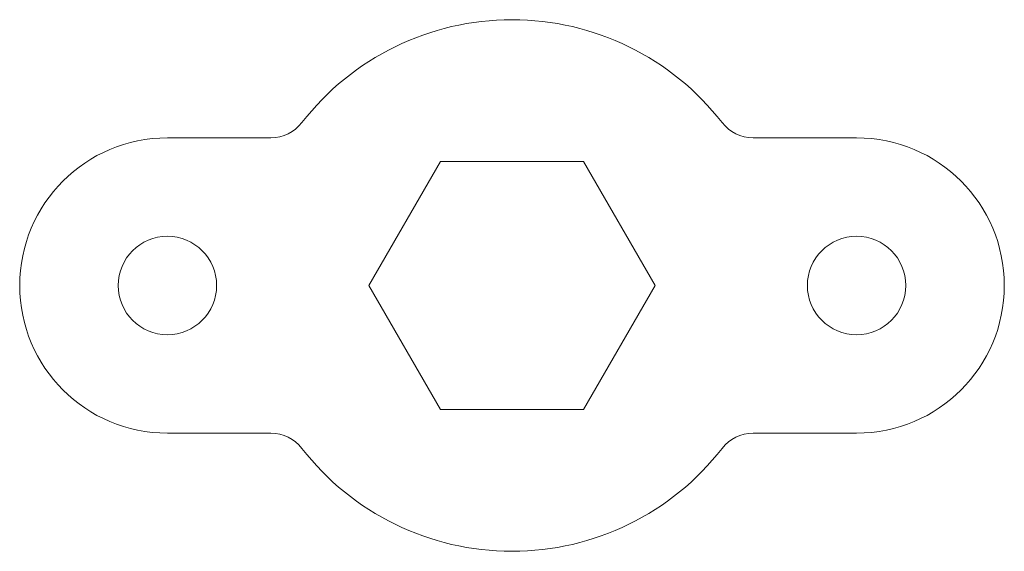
# Model space of a CAD drawing. Header units: millimetres. Extents: x 1 to 325, y 0 to 837.
import ezdxf

# ---------------------------------------------------------------- set-up
doc = ezdxf.new("R2010")
doc.units = ezdxf.units.MM

msp = doc.modelspace()

# ---------------------------------------------------------------- linework, layer by layer
at = {"color": 7, "linetype": 'Continuous', "lineweight": 15}
for p, q in [((15.07, 830.752), (9.818, 830.752)), ((44.818, 830.752), (39.565, 830.752)), ((23.681, 829.552), (20.043, 823.252)), ((30.955, 829.552), (23.681, 829.552)), ((34.593, 823.252), (30.955, 829.552)), ((20.043, 823.252), (23.681, 816.952)), ((30.955, 816.952), (34.593, 823.252)), ((23.681, 816.952), (30.955, 816.952)), ((9.818, 815.752), (15.07, 815.752)), ((39.565, 815.752), (44.818, 815.752))]:
    msp.add_line(p, q, dxfattribs=at)
for centre in [(9.818, 823.252), (44.818, 823.252)]:
    msp.add_circle(centre, 2.5, dxfattribs=at)
for centre, radius, start, end in [((27.318, 823.252), 13.5, 37.7997, 142.2003), ((15.07, 832.752), 2, 270, 322.2003), ((39.565, 832.752), 2, 217.7997, 270), ((9.818, 823.252), 7.5, 90, 270), ((44.818, 823.252), 7.5, 270, 90), ((15.07, 813.752), 2, 37.7997, 90), ((39.565, 813.752), 2, 90, 142.2003), ((27.318, 823.252), 13.5, 217.7997, 322.2003)]:
    msp.add_arc(centre, radius, start, end, dxfattribs=at)

doc.saveas('drawing.dxf')
